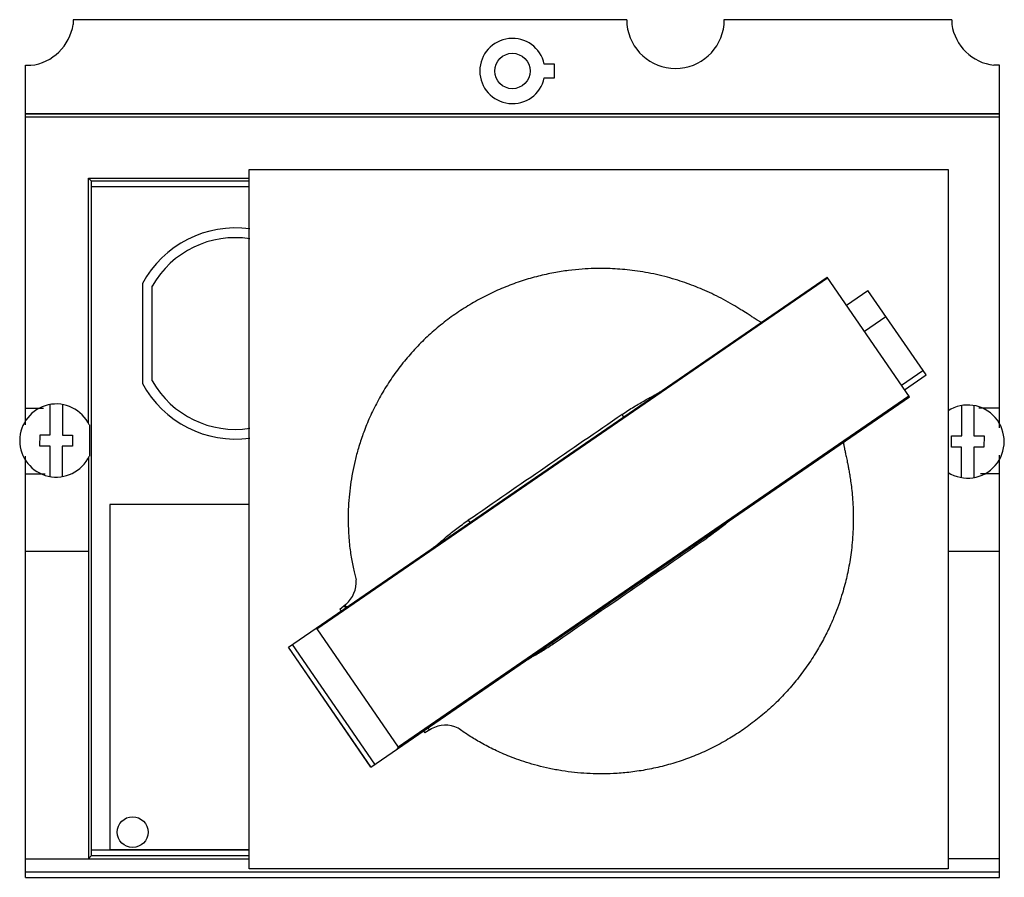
# Model space of a CAD drawing. Header units: millimetres. Extents: x 15 to 120, y 46 to 138.
import ezdxf

# ---------------------------------------------------------------- set-up
doc = ezdxf.new("R2010")
doc.units = ezdxf.units.MM
doc.header["$LTSCALE"] = 12.126131
doc.layers.get('0').update_dxf_attribs({"linetype": 'CONTINUOUS'})

msp = doc.modelspace()

# ---------------------------------------------------------------- linework, layer by layer
at = {"color": 7, "linetype": 'Continuous'}
for p, q in [((20.38, 138.44), (20.38, 137.94)), ((79.81, 138.44), (20.38, 138.44)), ((79.81, 138.44), (79.81, 137.94)), ((90.22, 138.44), (90.22, 137.94)), ((114.66, 138.44), (90.22, 138.44)), ((114.66, 138.44), (114.66, 137.94)), ((15.27, 94.98), (15.27, 133.56)), ((15.27, 133.56), (15.85, 133.56)), ((72.02, 133.69), (70.94, 133.69)), ((72.02, 132.19), (72.02, 133.69)), ((119.77, 133.57), (119.19, 133.57)), ((119.77, 94.65), (119.77, 133.57)), ((70.94, 132.19), (72.02, 132.19)), ((15.27, 128.38), (119.77, 128.38)), ((15.27, 128.33), (119.77, 128.33)), ((119.77, 127.97), (15.27, 127.97)), ((39.28, 47.36), (39.28, 122.36)), ((39.28, 122.36), (114.28, 122.36)), ((114.28, 122.36), (114.28, 47.36)), ((22.02, 95.13), (22.02, 121.44)), ((22.02, 121.44), (22.32, 121.15)), ((22.02, 121.44), (39.28, 121.44)), ((22.32, 121.14), (22.32, 48.74)), ((22.32, 121.14), (39.28, 121.14)), ((22.32, 120.54), (39.28, 120.54)), ((27.82, 110.14), (27.82, 99.42)), ((28.85, 99.69), (28.85, 109.88)), ((43.5, 71.12), (101.28, 110.84)), ((46.55, 73.1), (101.34, 110.76)), ((110.11, 97.99), (101.28, 110.84)), ((103.36, 107.81), (105.67, 109.39)), ((111.9, 100.33), (105.67, 109.39)), ((107.6, 106.58), (105.3, 104.99)), ((109.26, 99.23), (111.57, 100.81)), ((109.59, 98.74), (111.9, 100.33)), ((52.33, 58.27), (110.11, 97.99)), ((110.06, 98.07), (55.27, 60.42)), ((15.27, 96.76), (17.22, 96.76)), ((17.93, 93.9), (17.93, 97.17)), ((19.23, 97.17), (19.23, 93.89)), ((115.73, 93.79), (115.73, 97.06)), ((117.03, 97.06), (117.03, 93.79)), ((119.77, 96.76), (117.55, 96.76)), ((79.45, 95.84), (79.29, 96.09)), ((22.13, 94.97), (22.13, 91.62)), ((16.82, 92.7), (16.83, 93.9)), ((16.83, 93.9), (17.93, 93.9)), ((19.23, 93.89), (20.33, 93.89)), ((20.33, 93.89), (20.32, 92.69)), ((103.04, 93.11), (91.98, 85.51)), ((114.62, 92.59), (114.63, 93.79)), ((114.63, 93.79), (115.73, 93.79)), ((117.03, 93.79), (118.13, 93.79)), ((118.13, 93.79), (118.12, 92.59)), ((17.92, 92.7), (16.82, 92.7)), ((17.92, 89.43), (17.92, 92.7)), ((19.22, 92.69), (19.22, 89.42)), ((20.32, 92.69), (19.22, 92.69)), ((115.72, 92.59), (114.62, 92.59)), ((115.72, 89.32), (115.72, 92.59)), ((118.12, 92.59), (117.02, 92.59)), ((117.02, 92.59), (117.02, 89.32)), ((15.27, 46.44), (15.27, 91.61)), ((22.02, 91.47), (22.02, 48.44)), ((119.77, 46.44), (119.77, 91.74)), ((15.27, 89.72), (17.4, 89.72)), ((119.77, 89.72), (117.73, 89.72)), ((24.32, 86.45), (24.32, 49.44)), ((39.28, 86.45), (24.32, 86.45)), ((62.78, 84.74), (62.95, 84.5)), ((92.06, 85.58), (90.92, 84.78)), ((88.39, 82.84), (88.29, 82.99)), ((15.27, 81.42), (22.02, 81.42)), ((114.28, 81.42), (119.77, 81.42)), ((52.81, 77.53), (53.17, 77.78)), ((53.17, 77.78), (53.17, 77.77)), ((49, 75.2), (49.64, 75.73)), ((49, 75.2), (49.14, 75)), ((49.44, 75.56), (49.45, 75.56)), ((49.44, 75.56), (49.45, 75.56)), ((46.55, 73.1), (55.27, 60.42)), ((52.34, 58.28), (43.5, 71.13)), ((52.33, 58.27), (43.5, 71.12)), ((52.76, 58.57), (43.93, 71.42)), ((71.78, 71.64), (71.88, 71.49)), ((71.88, 71.49), (71.91, 71.51)), ((69.16, 69.82), (67.71, 68.85)), ((67.72, 68.83), (58.57, 62.54)), ((67.79, 68.9), (67.71, 68.85)), ((58.82, 62.36), (58.11, 61.95)), ((57.97, 62.15), (58.11, 61.95)), ((92.31, 62.31), (92.13, 62.18)), ((22.02, 48.44), (22.32, 48.74)), ((39.28, 49.35), (22.32, 49.34)), ((39.28, 48.74), (22.32, 48.74)), ((24.32, 49.44), (39.28, 49.44)), ((15.27, 48.44), (39.28, 48.44)), ((119.77, 48.44), (114.28, 48.44)), ((15.27, 47.04), (119.77, 47.04)), ((114.28, 47.36), (39.28, 47.36)), ((15.27, 46.44), (119.77, 46.44))]:
    msp.add_line(p, q, dxfattribs=at)
for centre, radius in [((67.52, 132.94), 1.9), ((26.77, 51.29), 1.65)]:
    msp.add_circle(centre, radius, dxfattribs=at)
for centre, radius, start, end in [((15.27, 138.69), 5.17, 276.4253, 351.6588), ((85.02, 138.44), 5.23, 185.4875, 354.5125), ((119.77, 138.69), 5.16, 188.3625, 263.5584), ((67.52, 132.94), 3.5, 12.3736, 347.6264), ((37.79, 104.78), 11.32, 82.0532, 151.7288), ((37.79, 104.78), 10.28, 81.2678, 150.309), ((78.56, 85.76), 25.56, 52.2838, 52.3318), ((37.79, 104.78), 11.32, 208.2712, 277.9469), ((37.79, 104.78), 10.28, 209.691, 278.7321), ((18.57, 93.3), 3.92, 25.2119, 334.7794), ((116.37, 93.19), 3.92, 237.4234, 122.5812), ((47.66, 78.11), 3.1, 309.6696, 4.7285), ((45.99, 111.66), 47.83, 298.9797, 299.6017), ((60.34, 59.7), 3.06, 63.9835, 119.8529)]:
    msp.add_arc(centre, radius, start, end, dxfattribs=at)
msp.add_ellipse((69.73, 46.23), major_axis=(-11.27, 16.4), ratio=0.026737, start_param=0.1088, end_param=0.202493, dxfattribs=at)
for points, knots in [([(94.18, 105.99), (94.15, 106), (94.08, 106.04), (93.97, 106.1), (93.84, 106.18), (93.66, 106.29), (93.43, 106.44), (93.1, 106.66), (92.63, 106.96), (91.97, 107.38), (91.13, 107.89), (90.17, 108.43), (89.17, 108.94), (88.18, 109.39), (87.22, 109.8), (86.25, 110.16), (85.23, 110.51), (84.13, 110.83), (82.98, 111.11), (81.81, 111.34), (80.67, 111.52), (79.59, 111.64), (78.52, 111.72), (77.43, 111.76), (76.25, 111.76), (74.94, 111.69), (73.5, 111.55), (71.93, 111.3), (70.27, 110.94), (68.54, 110.44), (66.78, 109.8), (65.04, 109.03), (63.35, 108.13), (61.73, 107.12), (60.18, 106), (58.71, 104.77), (57.34, 103.44), (56.06, 102.01), (54.89, 100.49), (53.83, 98.9), (52.91, 97.27), (52.12, 95.63), (51.49, 94.04), (51, 92.54), (50.63, 91.17), (50.35, 89.85), (50.13, 88.54), (49.98, 87.22), (49.9, 85.92), (49.88, 84.71), (49.92, 83.62), (49.98, 82.65), (50.07, 81.78), (50.18, 81), (50.31, 80.25), (50.45, 79.56), (50.6, 78.94), (50.7, 78.55), (50.75, 78.37)], [0, 0, 0, 0, 0.001432, 0.003332, 0.005598, 0.008505, 0.012457, 0.018033, 0.026055, 0.037473, 0.052535, 0.069713, 0.086737, 0.102661, 0.117857, 0.133048, 0.148891, 0.16586, 0.183845, 0.201872, 0.218914, 0.234884, 0.250425, 0.266412, 0.283695, 0.30293, 0.32448, 0.348212, 0.373548, 0.400256, 0.428202, 0.456666, 0.485031, 0.513308, 0.541646, 0.570031, 0.598396, 0.626754, 0.655229, 0.683674, 0.711587, 0.738715, 0.764556, 0.787891, 0.808558, 0.828016, 0.847662, 0.867732, 0.887334, 0.905408, 0.921626, 0.936005, 0.948642, 0.960216, 0.971442, 0.982172, 0.991624, 1, 1, 1, 1]), ([(79.29, 96.09), (79.7, 96.38), (80.33, 96.78), (81.16, 97.28), (81.73, 97.61), (82.25, 97.89), (82.69, 98.13), (83.04, 98.33), (83.24, 98.45), (83.32, 98.51)], [0, 0, 0, 0, 0.323495, 0.475768, 0.61678, 0.742803, 0.850504, 0.937014, 1, 1, 1, 1]), ([(103.04, 93.11), (103.04, 93.1), (103.04, 93.06), (103.05, 92.98), (103.07, 92.86), (103.09, 92.72), (103.12, 92.58), (103.15, 92.42), (103.19, 92.24), (103.23, 92.05), (103.28, 91.82), (103.33, 91.57), (103.39, 91.29), (103.46, 90.96), (103.54, 90.58), (103.62, 90.12), (103.72, 89.57), (103.82, 88.9), (103.92, 88.11), (104.01, 87.18), (104.08, 86.13), (104.1, 84.99), (104.08, 83.81), (104.01, 82.66), (103.9, 81.56), (103.76, 80.55), (103.6, 79.61), (103.41, 78.72), (103.19, 77.82), (102.92, 76.88), (102.59, 75.85), (102.17, 74.72), (101.64, 73.46), (100.97, 72.09), (100.14, 70.61), (99.13, 69.06), (97.96, 67.51), (96.68, 66.04), (95.3, 64.67), (93.84, 63.43), (92.83, 62.67), (92.31, 62.31)], [0, 0, 0, 0, 0.000337, 0.003458, 0.007025, 0.010982, 0.015311, 0.019963, 0.024988, 0.030646, 0.037206, 0.044696, 0.052997, 0.062258, 0.073155, 0.086456, 0.102546, 0.121792, 0.144595, 0.171339, 0.201988, 0.235429, 0.269855, 0.303576, 0.335304, 0.364537, 0.391661, 0.41762, 0.443652, 0.471248, 0.501918, 0.536648, 0.575692, 0.619194, 0.668064, 0.722213, 0.778712, 0.834947, 0.890648, 0.946176, 1, 1, 1, 1]), ([(59.07, 81.84), (59.15, 81.89), (59.34, 82.04), (59.65, 82.3), (60.03, 82.62), (60.66, 83.16), (61.57, 83.89), (62.36, 84.46), (62.78, 84.74)], [0, 0, 0, 0, 0.062771, 0.149084, 0.256624, 0.382542, 0.675927, 1, 1, 1, 1]), ([(90.92, 84.78), (90.54, 84.46), (89.71, 83.79), (88.85, 83.16), (88.39, 82.84)], [0, 0, 0, 0, 0.469137, 1, 1, 1, 1]), ([(52.98, 77.63), (52.95, 77.62), (52.89, 77.58), (52.84, 77.54), (52.81, 77.53)], [0, 0, 0, 0, 0.495905, 1, 1, 1, 1]), ([(53.18, 77.67), (53.17, 77.67), (53.13, 77.67), (53.08, 77.67), (53.03, 77.66), (52.99, 77.64), (52.98, 77.63)], [0, 0, 0, 0, 0.261993, 0.512521, 0.754327, 1, 1, 1, 1]), ([(53.23, 77.69), (53.22, 77.7), (53.21, 77.72), (53.19, 77.75), (53.18, 77.76), (53.17, 77.77)], [0, 0, 0, 0, 0.333891, 0.633184, 1, 1, 1, 1]), ([(49.45, 75.56), (49.49, 75.52), (49.55, 75.45), (49.62, 75.38), (49.65, 75.36)], [0, 0, 0, 0, 0.580809, 1, 1, 1, 1]), ([(49.73, 75.46), (49.72, 75.47), (49.69, 75.49), (49.62, 75.54), (49.57, 75.6), (49.53, 75.64)], [0, 0, 0, 0, 0.164425, 0.385359, 1, 1, 1, 1]), ([(49.77, 75.45), (49.77, 75.44), (49.75, 75.45), (49.74, 75.45), (49.73, 75.46)], [0, 0, 0, 0, 0.376976, 1, 1, 1, 1]), ([(46.55, 73.1), (46.54, 73.11), (46.5, 73.12), (46.46, 73.11), (46.41, 73.09), (46.35, 73.07), (46.28, 73.03), (46.22, 73), (46.2, 72.98)], [0, 0, 0, 0, 0.123542, 0.250282, 0.37651, 0.502237, 0.752131, 1, 1, 1, 1]), ([(69.61, 70.08), (69.98, 70.29), (70.75, 70.74), (71.5, 71.23), (71.88, 71.49)], [0, 0, 0, 0, 0.479695, 1, 1, 1, 1]), ([(58.52, 62.53), (58.52, 62.53), (58.54, 62.53), (58.56, 62.53), (58.57, 62.54)], [0, 0, 0, 0, 0.142943, 1, 1, 1, 1]), ([(92.13, 62.18), (91.64, 61.86), (90.61, 61.2), (88.97, 60.31), (87.22, 59.52), (85.41, 58.85), (83.6, 58.33), (81.79, 57.94), (80.05, 57.69), (78.42, 57.56), (76.92, 57.53), (75.53, 57.57), (74.17, 57.68), (72.83, 57.86), (71.5, 58.11), (70.23, 58.41), (69.05, 58.75), (67.99, 59.11), (67.05, 59.47), (66.21, 59.83), (65.43, 60.19), (64.7, 60.56), (64, 60.95), (63.35, 61.33), (62.76, 61.7), (62.21, 62.07), (61.86, 62.33), (61.69, 62.45)], [0, 0, 0, 0, 0.053857, 0.113086, 0.17262, 0.232105, 0.290597, 0.347695, 0.402676, 0.453539, 0.499266, 0.541342, 0.582579, 0.624809, 0.667159, 0.707733, 0.745544, 0.780222, 0.811439, 0.839254, 0.864893, 0.890123, 0.915185, 0.938671, 0.960046, 0.980315, 1, 1, 1, 1]), ([(55.03, 60.13), (55.05, 60.15), (55.11, 60.19), (55.16, 60.24), (55.21, 60.29), (55.24, 60.33), (55.26, 60.36), (55.28, 60.4), (55.27, 60.41)], [0, 0, 0, 0, 0.247856, 0.497733, 0.62345, 0.749667, 0.876397, 1, 1, 1, 1])]:
    msp.add_open_spline(points, degree=3, knots=knots, dxfattribs=at)
for points in [[(79.29, 96.09), (73.79, 92.3), (68.28, 88.52), (62.78, 84.74)], [(71.91, 71.51), (77.4, 75.29), (82.89, 79.07), (88.39, 82.84)], [(53.21, 77.68), (53.2, 77.68), (53.19, 77.68), (53.18, 77.67)], [(53.23, 77.69), (53.22, 77.69), (53.22, 77.69), (53.21, 77.68)]]:
    msp.add_open_spline(points, degree=3, dxfattribs=at)

doc.saveas('drawing.dxf')
